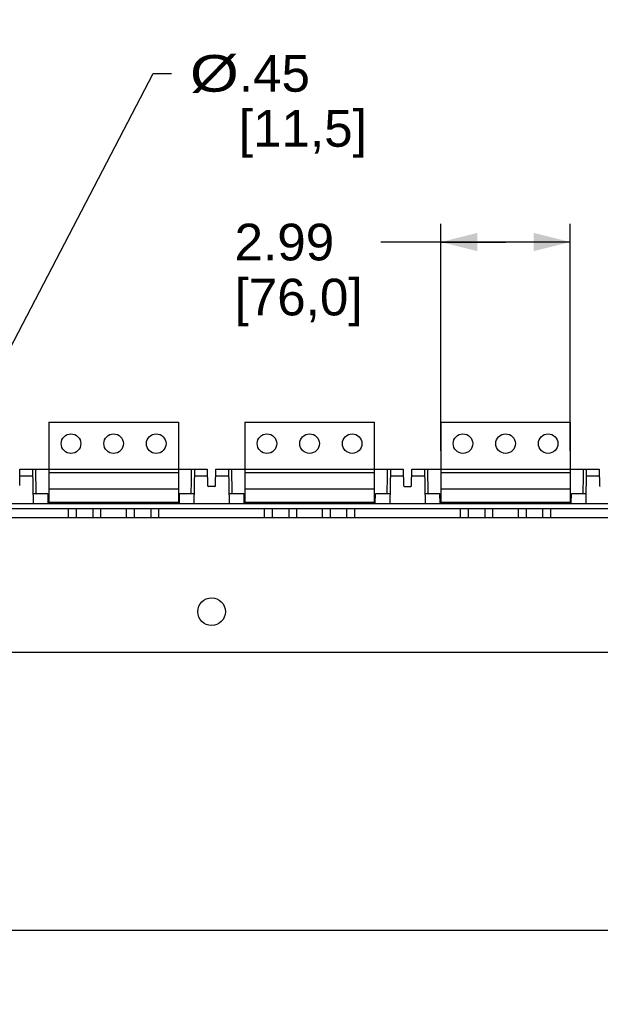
# Model space of a CAD drawing. Extents: x 0 to 17, y 0 to 11.
# Tile 2 of 67: x 3.4 to 5.3, y 3.3 to 6.5. Entities that reach past the tile are written whole.
import ezdxf
from ezdxf.enums import TextEntityAlignment as Align

# ---------------------------------------------------------------- set-up
doc = ezdxf.new("R2010")
doc.units = 0
doc.header["$LTSCALE"] = 0.935
doc.layers.get('0').update_dxf_attribs({"linetype": 'CONTINUOUS'})
doc.styles.add('TEXTSTYLE_0', font='arial.ttf', dxfattribs={"width": 0.8})
doc.dimstyles.new('DIMSTYLE_1', dxfattribs={"dimtxt": 0.12, "dimasz": 0.12, "dimexe": 0.18, "dimexo": 0.0625, "dimgap": 0.09, "dimtad": 0, "dimtih": 1, "dimtoh": 1, "dimdec": 1, "dimlfac": 7.0588235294, "dimzin": 4, "dimtxsty": 'STANDARD', "dimcen": 0.09, "dimazin": 3, "dimtp": 0.1, "dimtm": 0.1, "dimtfac": 1, "dimtdec": 1, "dimtofl": 0, "dimtmove": 0, "dimatfit": 3, "dimtolj": 1, "dimtzin": 4})
doc.dimstyles.new('DIMSTYLE_2', dxfattribs={"dimtxt": 0.12, "dimasz": 0.12, "dimexe": 0.18, "dimexo": 0.0625, "dimgap": 0.09, "dimtad": 0, "dimtih": 1, "dimtoh": 1, "dimdec": 1, "dimlfac": 7.0588235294, "dimzin": 4, "dimtxsty": 'STANDARD', "dimcen": 0.09, "dimazin": 3, "dimtp": 0.1, "dimtm": 0.1, "dimtfac": 1, "dimtdec": 1, "dimtofl": 0, "dimtmove": 0, "dimatfit": 3, "dimtolj": 1, "dimtzin": 4})

# ---------------------------------------------------------------- blocks, each defined once
blk = doc.blocks.new('*D3')
at = {"color": 2, "linetype": 'CONTINUOUS'}
for p, q in [((3.1876610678, 5.1543776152), (3.8047082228, 6.337035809)), ((3.8047082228, 6.337035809), (3.8647082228, 6.337035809))]:
    blk.add_line(p, q, dxfattribs=at)
blk.add_solid([(3.2165720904, 5.2746446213), (3.1876610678, 5.1543776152), (3.2697670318, 5.2468903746)], dxfattribs=at)
at = {"color": 2, "linetype": 'CONTINUOUS', "style": 'TEXTSTYLE_0'}
for s, width, p, p2 in [('%%c', 1.3333333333, (3.9247082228, 6.277035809), (4.0847082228, 6.277035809)), ('.45', 0.6468401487, (4.0847082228, 6.277035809), (4.3175706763, 6.277035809)), ('[', 0.3866171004, (4.0847082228, 6.097035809), (4.1311022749, 6.097035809)), ('11,5', 0.6793680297, (4.1311022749, 6.097035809), (4.4571989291, 6.097035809)), (']', 0.3866171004, (4.4571989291, 6.097035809), (4.5035929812, 6.097035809))]:
    blk.add_text(s, height=0.12, dxfattribs=dict(at, width=width)).set_placement(p, p2, align=Align.FIT)
blk = doc.blocks.new('*D5')
at = {"color": 2, "linetype": 'CONTINUOUS'}
for p, q in [((4.7456610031, 5.102325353), (4.7456411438, 5.8453599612)), ((5.1695455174, 5.1023366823), (5.1695256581, 5.8453712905)), ((4.9575850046, 5.7853656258), (4.5495557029, 5.7853656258)), ((4.7456427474, 5.7853599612), (4.9575850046, 5.7853656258)), ((5.1695272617, 5.7853712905), (4.9575850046, 5.7853656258))]:
    blk.add_line(p, q, dxfattribs=at)
for points in [[(4.8656419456, 5.8153631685), (4.7456427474, 5.7853599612), (4.8656435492, 5.7553631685)], [(5.0495280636, 5.7553680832), (5.1695272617, 5.7853712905), (5.04952646, 5.8153680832)]]:
    blk.add_solid(points, dxfattribs=at)
at = {"color": 2, "linetype": 'CONTINUOUS', "style": 'TEXTSTYLE_0'}
for s, width, p, p2 in [('2.99', 0.6793680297, (4.0706709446, 5.7253531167), (4.3967675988, 5.7253531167)), ('[', 0.3866171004, (4.0706709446, 5.5453531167), (4.1170649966, 5.5453531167)), (']', 0.3866171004, (4.4431616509, 5.5453531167), (4.4895557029, 5.5453531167)), ('76,0', 0.6793680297, (4.1170649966, 5.5453531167), (4.4431616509, 5.5453531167))]:
    blk.add_text(s, height=0.12, dxfattribs=dict(at, width=width)).set_placement(p, p2, align=Align.FIT)

msp = doc.modelspace()

# ---------------------------------------------------------------- linework, layer by layer
at = {"color": 7, "linetype": 'CONTINUOUS'}
for p, q in [((3.4628507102, 5.1956703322), (3.8867352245, 5.1956816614)), ((3.4628507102, 5.1956703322), (3.4628577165, 4.9335312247)), ((3.8867352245, 5.1956816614), (3.8867422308, 4.9335425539)), ((4.1042549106, 5.1956874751), (4.5281394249, 5.1956988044)), ((4.1042549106, 5.1956874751), (4.1042619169, 4.9335483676)), ((4.5281394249, 5.1956988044), (4.5281464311, 4.9335596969)), ((4.7456585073, 5.1957046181), (5.1695430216, 5.1957159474)), ((4.7456585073, 5.1957046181), (4.7456655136, 4.9335655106)), ((5.1695430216, 5.1957159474), (5.1695500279, 4.9335768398)), ((3.3673940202, 4.9889632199), (3.3683198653, 5.0420096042)), ((3.3683180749, 5.0420096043), (3.4628548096, 5.0420096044)), ((3.4093167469, 5.0420096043), (3.4112639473, 4.9304610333)), ((3.4218544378, 4.9627894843), (3.4204716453, 5.0420096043)), ((3.4628548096, 5.0422910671), (3.8867393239, 5.0423023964)), ((3.4628551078, 5.0311362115), (3.886739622, 5.0311475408)), ((3.8867393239, 5.0420096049), (3.9812837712, 5.042009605)), ((3.9383399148, 4.930461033), (3.9402868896, 5.042009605)), ((3.9812837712, 5.042009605), (3.9822097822, 4.9889632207)), ((4.0087982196, 4.9889632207), (4.0097240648, 5.042009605)), ((4.0097240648, 5.042009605), (4.10425901, 5.0420096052)), ((4.0507209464, 5.0420096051), (4.0526681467, 4.9304610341)), ((4.0632586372, 4.9627894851), (4.0618758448, 5.0420096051)), ((4.10425901, 5.0423082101), (4.5281435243, 5.0423195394)), ((4.1042593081, 5.0311533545), (4.5281438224, 5.0311646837)), ((4.5281435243, 5.0420096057), (4.6226879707, 5.0420096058)), ((4.5797441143, 4.9304610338), (4.5816910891, 5.0420096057)), ((4.6226879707, 5.0420096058), (4.6236139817, 4.9889632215)), ((4.6502018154, 4.9889632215), (4.6511276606, 5.0420096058)), ((4.6511276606, 5.0420096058), (4.7456626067, 5.042009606)), ((4.6921245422, 5.0420096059), (4.6940717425, 4.9304610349)), ((4.704662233, 4.9627894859), (4.7032794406, 5.0420096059)), ((4.7456626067, 5.0423253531), (5.169547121, 5.0423366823)), ((4.7456629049, 5.0311704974), (5.1695474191, 5.0311818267)), ((5.169547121, 5.0420096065), (5.2640915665, 5.0420096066)), ((5.2211477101, 4.9304610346), (5.2230946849, 5.0420096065)), ((5.2640915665, 5.0420096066), (5.2650175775, 4.9889632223)), ((3.4097049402, 5.0197738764), (3.3679318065, 5.0197738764)), ((3.9816719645, 5.0197738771), (3.9398988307, 5.0197738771)), ((4.0511091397, 5.0197738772), (4.0093360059, 5.0197738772)), ((4.6230761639, 5.0197738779), (4.5813030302, 5.0197738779)), ((4.6925127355, 5.019773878), (4.6507396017, 5.019773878)), ((5.2644797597, 5.0197738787), (5.222706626, 5.0197738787)), ((3.4106992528, 4.9627894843), (3.4590971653, 4.9627894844)), ((3.4590971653, 4.9627894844), (3.459661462, 4.9304610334)), ((3.4628565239, 4.9781506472), (3.8867410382, 4.9781619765)), ((3.8899416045, 4.9304610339), (3.8905058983, 4.9627894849)), ((3.8905058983, 4.9627894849), (3.9389038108, 4.9627894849)), ((4.0060099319, 4.9862231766), (3.9849980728, 4.9862231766)), ((4.0521034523, 4.9627894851), (4.1005013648, 4.9627894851)), ((4.1005013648, 4.9627894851), (4.1010656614, 4.9304610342)), ((4.1042607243, 4.9781677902), (4.5281452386, 4.9781791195)), ((4.531345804, 4.9304610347), (4.5319100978, 4.9627894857)), ((4.5319100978, 4.9627894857), (4.5803080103, 4.9627894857)), ((4.6264022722, 4.9862231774), (4.6474135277, 4.9862231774)), ((4.6935070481, 4.9627894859), (4.7419049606, 4.9627894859)), ((4.7419049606, 4.9627894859), (4.7424692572, 4.930461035)), ((4.745664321, 4.9781849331), (5.1695488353, 4.9781962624)), ((5.1727493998, 4.9304610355), (5.1733136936, 4.9627894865)), ((5.1733136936, 4.9627894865), (5.2217116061, 4.9627894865)), ((1.2740081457, 4.9304610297), (6.7169993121, 4.9304610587)), ((3.8899930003, 4.9334055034), (3.4596102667, 4.9333940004)), ((3.4628577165, 4.9335312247), (3.8867422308, 4.9335425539)), ((4.5313980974, 4.9334569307), (4.1010135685, 4.9334454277)), ((4.1042619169, 4.9335483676), (4.5281464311, 4.9335596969)), ((5.1728025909, 4.933508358), (4.7424162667, 4.933496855)), ((4.7456655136, 4.9335655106), (5.1695500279, 4.9335768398)), ((1.1621708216, 4.9137166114), (6.8288368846, 4.9137166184)), ((3.5277002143, 4.8830407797), (3.5277002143, 4.9137166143)), ((3.5523788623, 4.9137166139), (3.5523788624, 4.8830407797)), ((3.6075925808, 4.8830407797), (3.6075925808, 4.9137166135)), ((3.6322713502, 4.9137166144), (3.6322713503, 4.8830407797)), ((3.7173327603, 4.8830407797), (3.7173327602, 4.9137166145)), ((3.7420114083, 4.9137166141), (3.7420114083, 4.8830407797)), ((3.7972251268, 4.8830407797), (3.7972251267, 4.9137166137)), ((3.8219038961, 4.9137166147), (3.8219038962, 4.8830407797)), ((4.1691044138, 4.8830407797), (4.1691044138, 4.9137166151)), ((4.1937830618, 4.9137166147), (4.1937830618, 4.8830407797)), ((4.2489967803, 4.8830407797), (4.2489967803, 4.9137166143)), ((4.2736755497, 4.9137166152), (4.2736755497, 4.8830407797)), ((4.3587369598, 4.8830407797), (4.3587369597, 4.9137166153)), ((4.3834156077, 4.9137166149), (4.3834156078, 4.8830407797)), ((4.4386293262, 4.8830407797), (4.4386293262, 4.9137166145)), ((4.4633080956, 4.9137166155), (4.4633080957, 4.8830407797)), ((4.8105080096, 4.8830407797), (4.8105080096, 4.9137166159)), ((4.8351866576, 4.9137166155), (4.8351866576, 4.8830407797)), ((4.8904003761, 4.8830407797), (4.8904003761, 4.9137166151)), ((4.9150791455, 4.913716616), (4.9150791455, 4.8830407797)), ((5.0001405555, 4.8830407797), (5.0001405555, 4.9137166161)), ((5.0248192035, 4.9137166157), (5.0248192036, 4.8830407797)), ((5.080032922, 4.8830407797), (5.080032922, 4.9137166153)), ((5.1047116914, 4.9137166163), (5.1047116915, 4.8830407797)), ((6.7340162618, 4.8830407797), (1.2569821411, 4.8830407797)), ((6.7340162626, 4.4424239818), (1.2569821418, 4.4424239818)), ((6.7340162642, 3.5333032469), (1.2569821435, 3.5333032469))]:
    msp.add_line(p, q, dxfattribs=at)
for centre, radius in [((3.5353591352, 5.1259544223), 0.03207021), ((3.6747948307, 5.1259581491), 0.03207021), ((3.8142305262, 5.1259618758), 0.03207021), ((4.1767633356, 5.1259715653), 0.03207021), ((4.3161990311, 5.125975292), 0.03207021), ((4.4556347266, 5.1259790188), 0.03207021), ((4.8181669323, 5.1259887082), 0.03207021), ((4.9576026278, 5.125992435), 0.03207021), ((5.0970383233, 5.1259961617), 0.03207021), ((3.9954992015, 4.5762822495), 0.045058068)]:
    msp.add_circle(centre, radius, dxfattribs=at)
for centre, start, end in [((3.9849953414, 4.9890118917), 181.0006767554, 270.0387351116), ((4.0060072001, 4.989011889), 270.0387388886, 359.0007065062), ((4.6263995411, 4.9890118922), 181.0002621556, 270.0150002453), ((4.6474107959, 4.9890118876), 270.015010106, 359.0003372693), ((5.2678031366, 4.9890118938), 181.0006435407, 270.0368357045)]:
    msp.add_arc(centre, 0.0027887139, start, end, dxfattribs=at)
at = {"color": 4, "linetype": 'CONTINUOUS'}
msp.add_open_spline([(0.2175, 10.8), (0.2175006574, 10.8000004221), (0.2175042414, 10.7999998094), (0.2175090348, 10.8000001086), (0.2175185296, 10.7999999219), (0.2175315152, 10.8000000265), (0.2175473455, 10.7999999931), (0.2175683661, 10.800000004), (0.2175946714, 10.7999999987), (0.2176367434, 10.8000000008), (0.217689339, 10.7999999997), (0.2177524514, 10.8000000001), (0.2178155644, 10.8), (0.2178997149, 10.8), (0.218004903, 10.8), (0.2181311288, 10.8), (0.2182994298, 10.8), (0.2185098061, 10.8), (0.2187622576, 10.8), (0.2190147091, 10.8), (0.2192671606, 10.8), (0.2196037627, 10.8), (0.2200245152, 10.8), (0.2205294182, 10.8), (0.2210343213, 10.8), (0.2217075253, 10.8), (0.2225490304, 10.8), (0.2235588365, 10.8), (0.2245686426, 10.8), (0.2255784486, 10.8), (0.2265882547, 10.8), (0.2279346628, 10.8), (0.229617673, 10.8), (0.2316372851, 10.8), (0.2336568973, 10.8), (0.2356765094, 10.8), (0.2376961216, 10.8), (0.2397157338, 10.8), (0.24240855, 10.8), (0.2457745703, 10.8), (0.2498137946, 10.8), (0.2538530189, 10.8), (0.2578922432, 10.8), (0.2619314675, 10.8), (0.2673171, 10.8), (0.2740491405, 10.8), (0.2821275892, 10.8), (0.2902060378, 10.8), (0.2982844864, 10.8), (0.3063629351, 10.8), (0.3144413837, 10.8), (0.3225198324, 10.8), (0.3332910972, 10.8), (0.3467551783, 10.8), (0.3629120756, 10.8), (0.3790689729, 10.8), (0.3952258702, 10.8), (0.4113827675, 10.8), (0.4275396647, 10.8), (0.4490821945, 10.8), (0.4760103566, 10.8), (0.5083241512, 10.8), (0.5406379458, 10.8), (0.5729517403, 10.8), (0.6052655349, 10.8), (0.6375793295, 10.8), (0.6698931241, 10.8), (0.7022069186, 10.8), (0.7452919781, 10.8), (0.7991483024, 10.8), (0.8637758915, 10.8), (0.9284034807, 10.8), (0.9930310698, 10.8), (1.057658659, 10.8), (1.1222862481, 10.8), (1.1869138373, 10.8), (1.2730839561, 10.8), (1.3807966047, 10.8), (1.510051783, 10.8), (1.6393069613, 10.8), (1.7685621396, 10.8), (1.8978173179, 10.8), (2.0270724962, 10.8), (2.1563276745, 10.8), (2.2855828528, 10.8), (2.4148380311, 10.8), (2.5871782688, 10.8), (2.802603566, 10.8), (3.0611139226, 10.8), (3.3196242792, 10.8), (3.5781346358, 10.8), (3.8366449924, 10.8), (4.095155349, 10.8), (4.3536657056, 10.8), (4.6121760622, 10.8), (4.9568565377, 10.8), (5.387707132, 10.8), (5.9047278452, 10.8), (6.4217485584, 10.8), (6.9387692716, 10.8), (7.4557899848, 10.8), (7.972810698, 10.8), (8.4898314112, 10.8), (9.0068521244, 10.8), (9.5238728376, 10.8), (10.0408935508, 10.8), (10.557914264, 10.8), (11.0749349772, 10.8), (11.5919556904, 10.8), (12.0228062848, 10.8), (12.3674867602, 10.8), (12.6259971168, 10.8), (12.8845074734, 10.8), (13.14301783, 10.8), (13.4015281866, 10.8), (13.6600385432, 10.8), (13.9185488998, 10.8), (14.1770592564, 10.8), (14.3924845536, 10.8), (14.5648247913, 10.8), (14.6940799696, 10.8), (14.8233351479, 10.8), (14.9525903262, 10.8), (15.0818455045, 10.8), (15.2111006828, 10.8), (15.3403558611, 10.8), (15.4696110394, 10.8), (15.5988662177, 10.8), (15.7065788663, 10.8), (15.7927489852, 10.8), (15.8573765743, 10.8), (15.9220041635, 10.8), (15.9866317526, 10.8), (16.0512593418, 10.8), (16.1158869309, 10.8), (16.1805145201, 10.8), (16.2343708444, 10.8), (16.2774559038, 10.8), (16.3097696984, 10.8), (16.342083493, 10.8), (16.3743972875, 10.8), (16.4067110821, 10.8), (16.4390248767, 10.8), (16.4713386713, 10.8), (16.5036524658, 10.8), (16.530580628, 10.8), (16.5521231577, 10.8), (16.568280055, 10.8), (16.5844369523, 10.8), (16.6005938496, 10.8), (16.6167507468, 10.8), (16.6329076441, 10.8), (16.6463717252, 10.8), (16.6571429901, 10.8), (16.6652214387, 10.8), (16.6732998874, 10.8), (16.681378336, 10.8), (16.6894567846, 10.8), (16.6975352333, 10.8), (16.7056136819, 10.8), (16.7123457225, 10.8), (16.7177313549, 10.8), (16.7217705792, 10.8), (16.7258098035, 10.8), (16.7298490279, 10.8), (16.7338882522, 10.8), (16.7372542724, 10.8), (16.7399470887, 10.8), (16.7419667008, 10.8), (16.743986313, 10.8), (16.7460059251, 10.8), (16.7480255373, 10.8), (16.7500451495, 10.8), (16.7517281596, 10.8), (16.7530745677, 10.8), (16.7540843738, 10.8), (16.7550941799, 10.8), (16.7561039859, 10.8), (16.757113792, 10.8), (16.7579552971, 10.8), (16.7586285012, 10.8), (16.7591334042, 10.8), (16.7596383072, 10.8), (16.7600590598, 10.8), (16.7603956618, 10.8), (16.7606481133, 10.8), (16.7609005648, 10.8), (16.7611530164, 10.8), (16.7613633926, 10.8), (16.7615316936, 10.8), (16.7616579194, 10.8), (16.7617631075, 10.8), (16.761847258, 10.8), (16.761910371, 10.8000000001), (16.7619734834, 10.7999999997), (16.7620260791, 10.8000000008), (16.762068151, 10.7999999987), (16.7620944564, 10.800000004), (16.762115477, 10.7999999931), (16.7621313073, 10.8000000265), (16.7621442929, 10.7999999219), (16.7621537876, 10.8000001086), (16.7621585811, 10.7999998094), (16.762163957, 10.8000007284), (16.7621625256, 10.7999972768), (16.7621629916, 10.7999941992), (16.7621627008, 10.799988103), (16.7621628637, 10.7999797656), (16.7621628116, 10.7999696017), (16.7621628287, 10.7999561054), (16.7621628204, 10.7999392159), (16.7621628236, 10.7999122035), (16.762162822, 10.7998784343), (16.7621628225, 10.7998379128), (16.7621628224, 10.7997973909), (16.7621628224, 10.7997433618), (16.7621628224, 10.7996758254), (16.7621628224, 10.7995947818), (16.7621628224, 10.7994867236), (16.7621628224, 10.7993516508), (16.7621628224, 10.7991895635), (16.7621628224, 10.7990274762), (16.7621628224, 10.7988653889), (16.7621628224, 10.7986492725), (16.7621628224, 10.798379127), (16.7621628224, 10.7980549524), (16.7621628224, 10.7977307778), (16.7621628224, 10.797298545), (16.7621628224, 10.796758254), (16.7621628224, 10.7961099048), (16.7621628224, 10.7954615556), (16.7621628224, 10.7948132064), (16.7621628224, 10.7941648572), (16.7621628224, 10.7933003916), (16.7621628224, 10.7922198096), (16.7621628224, 10.7909231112), (16.7621628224, 10.7896264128), (16.7621628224, 10.7883297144), (16.7621628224, 10.787033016), (16.7621628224, 10.7857363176), (16.7621628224, 10.7840073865), (16.7621628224, 10.7818462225), (16.7621628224, 10.7792528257), (16.7621628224, 10.7766594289), (16.7621628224, 10.7740660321), (16.7621628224, 10.7714726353), (16.7621628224, 10.7680147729), (16.7621628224, 10.7636924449), (16.7621628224, 10.7585056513), (16.7621628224, 10.7533188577), (16.7621628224, 10.7481320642), (16.7621628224, 10.7429452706), (16.7621628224, 10.737758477), (16.7621628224, 10.7325716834), (16.7621628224, 10.7256559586), (16.7621628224, 10.7170113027), (16.7621628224, 10.7066377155), (16.7621628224, 10.6962641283), (16.7621628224, 10.6858905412), (16.7621628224, 10.675516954), (16.7621628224, 10.6651433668), (16.7621628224, 10.6513119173), (16.7621628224, 10.6340226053), (16.7621628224, 10.613275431), (16.7621628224, 10.5925282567), (16.7621628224, 10.5717810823), (16.7621628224, 10.551033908), (16.7621628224, 10.5302867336), (16.7621628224, 10.5095395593), (16.7621628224, 10.488792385), (16.7621628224, 10.4611294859), (16.7621628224, 10.426550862), (16.7621628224, 10.3850565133), (16.7621628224, 10.3435621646), (16.7621628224, 10.302067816), (16.7621628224, 10.2605734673), (16.7621628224, 10.2190791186), (16.7621628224, 10.17758477), (16.7621628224, 10.1222589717), (16.7621628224, 10.0531017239), (16.7621628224, 9.9701130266), (16.7621628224, 9.8871243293), (16.7621628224, 9.8041356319), (16.7621628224, 9.7211469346), (16.7621628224, 9.6381582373), (16.7621628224, 9.5551695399), (16.7621628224, 9.4721808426), (16.7621628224, 9.3891921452), (16.7621628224, 9.2785405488), (16.7621628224, 9.1402260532), (16.7621628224, 8.9742486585), (16.7621628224, 8.8082712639), (16.7621628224, 8.6422938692), (16.7621628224, 8.4763164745), (16.7621628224, 8.3103390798), (16.7621628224, 8.1443616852), (16.7621628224, 7.9783842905), (16.7621628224, 7.7570810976), (16.7621628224, 7.4804521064), (16.7621628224, 7.1484973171), (16.7621628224, 6.8165425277), (16.7621628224, 6.4845877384), (16.7621628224, 6.152632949), (16.7621628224, 5.8206781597), (16.7621628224, 5.4887233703), (16.7621628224, 5.156768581), (16.7621628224, 4.8248137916), (16.7621628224, 4.4928590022), (16.7621628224, 4.1609042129), (16.7621628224, 3.8289494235), (16.7621628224, 3.4969946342), (16.7621628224, 3.220365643), (16.7621628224, 2.9990624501), (16.7621628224, 2.8330850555), (16.7621628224, 2.6671076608), (16.7621628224, 2.5011302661), (16.7621628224, 2.3351528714), (16.7621628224, 2.1691754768), (16.7621628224, 2.0031980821), (16.7621628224, 1.8372206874), (16.7621628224, 1.6989061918), (16.7621628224, 1.5882545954), (16.7621628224, 1.505265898), (16.7621628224, 1.4222772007), (16.7621628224, 1.3392885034), (16.7621628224, 1.256299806), (16.7621628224, 1.1733111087), (16.7621628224, 1.0903224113), (16.7621628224, 1.007333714), (16.7621628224, 0.9243450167), (16.7621628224, 0.8551877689), (16.7621628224, 0.7998619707), (16.7621628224, 0.758367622), (16.7621628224, 0.7168732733), (16.7621628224, 0.6753789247), (16.7621628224, 0.633884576), (16.7621628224, 0.5923902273), (16.7621628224, 0.5508958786), (16.7621628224, 0.5163172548), (16.7621628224, 0.4886543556), (16.7621628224, 0.4679071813), (16.7621628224, 0.447160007), (16.7621628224, 0.4264128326), (16.7621628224, 0.4056656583), (16.7621628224, 0.384918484), (16.7621628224, 0.3641713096), (16.7621628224, 0.3434241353), (16.7621628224, 0.3261348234), (16.7621628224, 0.3123033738), (16.7621628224, 0.3019297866), (16.7621628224, 0.2915561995), (16.7621628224, 0.2811826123), (16.7621628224, 0.2708090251), (16.7621628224, 0.260435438), (16.7621628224, 0.251790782), (16.7621628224, 0.2448750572), (16.7621628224, 0.2396882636), (16.7621628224, 0.23450147), (16.7621628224, 0.2293146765), (16.7621628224, 0.2241278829), (16.7621628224, 0.2189410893), (16.7621628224, 0.2137542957), (16.7621628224, 0.2094319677), (16.7621628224, 0.2059741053), (16.7621628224, 0.2033807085), (16.7621628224, 0.2007873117), (16.7621628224, 0.198193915), (16.7621628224, 0.1956005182), (16.7621628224, 0.1934393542), (16.7621628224, 0.191710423), (16.7621628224, 0.1904137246), (16.7621628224, 0.1891170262), (16.7621628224, 0.1878203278), (16.7621628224, 0.1865236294), (16.7621628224, 0.185226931), (16.7621628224, 0.184146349), (16.7621628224, 0.1832818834), (16.7621628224, 0.1826335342), (16.7621628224, 0.181985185), (16.7621628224, 0.1813368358), (16.7621628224, 0.1806884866), (16.7621628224, 0.1801481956), (16.7621628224, 0.1797159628), (16.7621628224, 0.1793917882), (16.7621628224, 0.1790676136), (16.7621628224, 0.1787974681), (16.7621628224, 0.1785813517), (16.7621628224, 0.1784192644), (16.7621628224, 0.1782571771), (16.7621628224, 0.1780950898), (16.7621628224, 0.1779600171), (16.7621628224, 0.1778519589), (16.7621628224, 0.1777709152), (16.7621628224, 0.1777033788), (16.7621628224, 0.1776493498), (16.7621628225, 0.1776088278), (16.762162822, 0.1775683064), (16.7621628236, 0.1775345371), (16.7621628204, 0.1775075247), (16.7621628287, 0.1774906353), (16.7621628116, 0.1774771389), (16.7621628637, 0.177466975), (16.7621627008, 0.1774586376), (16.7621629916, 0.1774525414), (16.7621625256, 0.1774494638), (16.762163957, 0.1774460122), (16.7621585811, 0.1774469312), (16.7621537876, 0.177446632), (16.7621442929, 0.1774468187), (16.7621313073, 0.1774467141), (16.762115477, 0.1774467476), (16.7620944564, 0.1774467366), (16.762068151, 0.1774467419), (16.7620260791, 0.1774467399), (16.7619734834, 0.1774467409), (16.761910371, 0.1774467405), (16.761847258, 0.1774467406), (16.7617631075, 0.1774467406), (16.7616579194, 0.1774467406), (16.7615316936, 0.1774467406), (16.7613633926, 0.1774467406), (16.7611530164, 0.1774467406), (16.7609005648, 0.1774467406), (16.7606481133, 0.1774467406), (16.7603956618, 0.1774467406), (16.7600590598, 0.1774467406), (16.7596383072, 0.1774467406), (16.7591334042, 0.1774467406), (16.7586285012, 0.1774467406), (16.7579552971, 0.1774467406), (16.757113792, 0.1774467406), (16.7561039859, 0.1774467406), (16.7550941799, 0.1774467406), (16.7540843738, 0.1774467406), (16.7530745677, 0.1774467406), (16.7517281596, 0.1774467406), (16.7500451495, 0.1774467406), (16.7480255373, 0.1774467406), (16.7460059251, 0.1774467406), (16.743986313, 0.1774467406), (16.7419667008, 0.1774467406), (16.7399470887, 0.1774467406), (16.7372542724, 0.1774467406), (16.7338882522, 0.1774467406), (16.7298490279, 0.1774467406), (16.7258098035, 0.1774467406), (16.7217705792, 0.1774467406), (16.7177313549, 0.1774467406), (16.7123457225, 0.1774467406), (16.7056136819, 0.1774467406), (16.6975352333, 0.1774467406), (16.6894567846, 0.1774467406), (16.681378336, 0.1774467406), (16.6732998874, 0.1774467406), (16.6652214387, 0.1774467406), (16.6571429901, 0.1774467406), (16.6463717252, 0.1774467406), (16.6329076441, 0.1774467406), (16.6167507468, 0.1774467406), (16.6005938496, 0.1774467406), (16.5844369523, 0.1774467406), (16.568280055, 0.1774467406), (16.5521231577, 0.1774467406), (16.530580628, 0.1774467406), (16.5036524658, 0.1774467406), (16.4713386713, 0.1774467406), (16.4390248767, 0.1774467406), (16.4067110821, 0.1774467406), (16.3743972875, 0.1774467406), (16.342083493, 0.1774467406), (16.3097696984, 0.1774467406), (16.2774559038, 0.1774467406), (16.2343708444, 0.1774467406), (16.1805145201, 0.1774467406), (16.1158869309, 0.1774467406), (16.0512593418, 0.1774467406), (15.9866317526, 0.1774467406), (15.9220041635, 0.1774467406), (15.8573765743, 0.1774467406), (15.7927489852, 0.1774467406), (15.7065788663, 0.1774467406), (15.5988662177, 0.1774467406), (15.4696110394, 0.1774467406), (15.3403558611, 0.1774467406), (15.2111006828, 0.1774467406), (15.0818455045, 0.1774467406), (14.9525903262, 0.1774467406), (14.8233351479, 0.1774467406), (14.6940799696, 0.1774467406), (14.5648247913, 0.1774467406), (14.3924845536, 0.1774467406), (14.1770592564, 0.1774467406), (13.9185488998, 0.1774467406), (13.6600385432, 0.1774467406), (13.4015281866, 0.1774467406), (13.14301783, 0.1774467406), (12.8845074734, 0.1774467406), (12.6259971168, 0.1774467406), (12.3674867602, 0.1774467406), (12.0228062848, 0.1774467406), (11.5919556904, 0.1774467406), (11.0749349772, 0.1774467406), (10.557914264, 0.1774467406), (10.0408935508, 0.1774467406), (9.5238728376, 0.1774467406), (9.0068521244, 0.1774467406), (8.4898314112, 0.1774467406), (7.972810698, 0.1774467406), (7.4557899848, 0.1774467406), (6.9387692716, 0.1774467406), (6.4217485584, 0.1774467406), (5.9047278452, 0.1774467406), (5.387707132, 0.1774467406), (4.9568565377, 0.1774467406), (4.6121760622, 0.1774467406), (4.3536657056, 0.1774467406), (4.095155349, 0.1774467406), (3.8366449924, 0.1774467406), (3.5781346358, 0.1774467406), (3.3196242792, 0.1774467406), (3.0611139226, 0.1774467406), (2.802603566, 0.1774467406), (2.5871782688, 0.1774467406), (2.4148380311, 0.1774467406), (2.2855828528, 0.1774467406), (2.1563276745, 0.1774467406), (2.0270724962, 0.1774467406), (1.8978173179, 0.1774467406), (1.7685621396, 0.1774467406), (1.6393069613, 0.1774467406), (1.510051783, 0.1774467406), (1.3807966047, 0.1774467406), (1.2730839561, 0.1774467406), (1.1869138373, 0.1774467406), (1.1222862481, 0.1774467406), (1.057658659, 0.1774467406), (0.9930310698, 0.1774467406), (0.9284034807, 0.1774467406), (0.8637758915, 0.1774467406), (0.7991483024, 0.1774467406), (0.7452919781, 0.1774467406), (0.7022069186, 0.1774467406), (0.6698931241, 0.1774467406), (0.6375793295, 0.1774467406), (0.6052655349, 0.1774467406), (0.5729517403, 0.1774467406), (0.5406379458, 0.1774467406), (0.5083241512, 0.1774467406), (0.4760103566, 0.1774467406), (0.4490821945, 0.1774467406), (0.4275396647, 0.1774467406), (0.4113827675, 0.1774467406), (0.3952258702, 0.1774467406), (0.3790689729, 0.1774467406), (0.3629120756, 0.1774467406), (0.3467551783, 0.1774467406), (0.3332910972, 0.1774467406), (0.3225198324, 0.1774467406), (0.3144413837, 0.1774467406), (0.3063629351, 0.1774467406), (0.2982844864, 0.1774467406), (0.2902060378, 0.1774467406), (0.2821275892, 0.1774467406), (0.2740491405, 0.1774467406), (0.2673171, 0.1774467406), (0.2619314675, 0.1774467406), (0.2578922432, 0.1774467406), (0.2538530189, 0.1774467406), (0.2498137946, 0.1774467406), (0.2457745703, 0.1774467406), (0.24240855, 0.1774467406), (0.2397157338, 0.1774467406), (0.2376961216, 0.1774467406), (0.2356765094, 0.1774467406), (0.2336568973, 0.1774467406), (0.2316372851, 0.1774467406), (0.229617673, 0.1774467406), (0.2279346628, 0.1774467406), (0.2265882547, 0.1774467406), (0.2255784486, 0.1774467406), (0.2245686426, 0.1774467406), (0.2235588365, 0.1774467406), (0.2225490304, 0.1774467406), (0.2217075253, 0.1774467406), (0.2210343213, 0.1774467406), (0.2205294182, 0.1774467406), (0.2200245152, 0.1774467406), (0.2196037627, 0.1774467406), (0.2192671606, 0.1774467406), (0.2190147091, 0.1774467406), (0.2187622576, 0.1774467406), (0.2185098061, 0.1774467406), (0.2182994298, 0.1774467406), (0.2181311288, 0.1774467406), (0.218004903, 0.1774467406), (0.2178997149, 0.1774467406), (0.2178155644, 0.1774467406), (0.2177524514, 0.1774467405), (0.217689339, 0.1774467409), (0.2176367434, 0.1774467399), (0.2175946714, 0.1774467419), (0.2175683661, 0.1774467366), (0.2175473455, 0.1774467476), (0.2175315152, 0.1774467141), (0.2175185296, 0.1774468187), (0.2175090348, 0.177446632), (0.2175042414, 0.1774469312), (0.2174988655, 0.1774460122), (0.2175002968, 0.1774494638), (0.2174998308, 0.1774525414), (0.2175001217, 0.1774586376), (0.2174999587, 0.177466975), (0.2175000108, 0.1774771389), (0.2174999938, 0.1774906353), (0.2175000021, 0.1775075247), (0.2174999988, 0.1775345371), (0.2175000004, 0.1775683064), (0.2174999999, 0.1776088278), (0.2175, 0.1776493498), (0.2175, 0.1777033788), (0.2175, 0.1777709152), (0.2175, 0.1778519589), (0.2175, 0.1779600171), (0.2175, 0.1780950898), (0.2175, 0.1782571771), (0.2175, 0.1784192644), (0.2175, 0.1785813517), (0.2175, 0.1787974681), (0.2175, 0.1790676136), (0.2175, 0.1793917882), (0.2175, 0.1797159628), (0.2175, 0.1801481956), (0.2175, 0.1806884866), (0.2175, 0.1813368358), (0.2175, 0.181985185), (0.2175, 0.1826335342), (0.2175, 0.1832818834), (0.2175, 0.184146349), (0.2175, 0.185226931), (0.2175, 0.1865236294), (0.2175, 0.1878203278), (0.2175, 0.1891170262), (0.2175, 0.1904137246), (0.2175, 0.191710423), (0.2175, 0.1934393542), (0.2175, 0.1956005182), (0.2175, 0.198193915), (0.2175, 0.2007873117), (0.2175, 0.2033807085), (0.2175, 0.2059741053), (0.2175, 0.2094319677), (0.2175, 0.2137542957), (0.2175, 0.2189410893), (0.2175, 0.2241278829), (0.2175, 0.2293146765), (0.2175, 0.23450147), (0.2175, 0.2396882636), (0.2175, 0.2448750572), (0.2175, 0.251790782), (0.2175, 0.260435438), (0.2175, 0.2708090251), (0.2175, 0.2811826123), (0.2175, 0.2915561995), (0.2175, 0.3019297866), (0.2175, 0.3123033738), (0.2175, 0.3261348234), (0.2175, 0.3434241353), (0.2175, 0.3641713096), (0.2175, 0.384918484), (0.2175, 0.4056656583), (0.2175, 0.4264128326), (0.2175, 0.447160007), (0.2175, 0.4679071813), (0.2175, 0.4886543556), (0.2175, 0.5163172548), (0.2175, 0.5508958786), (0.2175, 0.5923902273), (0.2175, 0.633884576), (0.2175, 0.6753789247), (0.2175, 0.7168732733), (0.2175, 0.758367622), (0.2175, 0.7998619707), (0.2175, 0.8551877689), (0.2175, 0.9243450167), (0.2175, 1.007333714), (0.2175, 1.0903224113), (0.2175, 1.1733111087), (0.2175, 1.256299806), (0.2175, 1.3392885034), (0.2175, 1.4222772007), (0.2175, 1.505265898), (0.2175, 1.5882545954), (0.2175, 1.6989061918), (0.2175, 1.8372206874), (0.2175, 2.0031980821), (0.2175, 2.1691754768), (0.2175, 2.3351528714), (0.2175, 2.5011302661), (0.2175, 2.6671076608), (0.2175, 2.8330850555), (0.2175, 2.9990624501), (0.2175, 3.220365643), (0.2175, 3.4969946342), (0.2175, 3.8289494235), (0.2175, 4.1609042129), (0.2175, 4.4928590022), (0.2175, 4.8248137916), (0.2175, 5.156768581), (0.2175, 5.4887233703), (0.2175, 5.8206781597), (0.2175, 6.152632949), (0.2175, 6.4845877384), (0.2175, 6.8165425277), (0.2175, 7.1484973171), (0.2175, 7.4804521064), (0.2175, 7.7570810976), (0.2175, 7.9783842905), (0.2175, 8.1443616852), (0.2175, 8.3103390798), (0.2175, 8.4763164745), (0.2175, 8.6422938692), (0.2175, 8.8082712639), (0.2175, 8.9742486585), (0.2175, 9.1402260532), (0.2175, 9.2785405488), (0.2175, 9.3891921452), (0.2175, 9.4721808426), (0.2175, 9.5551695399), (0.2175, 9.6381582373), (0.2175, 9.7211469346), (0.2175, 9.8041356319), (0.2175, 9.8871243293), (0.2175, 9.9701130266), (0.2175, 10.0531017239), (0.2175, 10.1222589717), (0.2175, 10.17758477), (0.2175, 10.2190791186), (0.2175, 10.2605734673), (0.2175, 10.302067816), (0.2175, 10.3435621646), (0.2175, 10.3850565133), (0.2175, 10.426550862), (0.2175, 10.4611294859), (0.2175, 10.488792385), (0.2175, 10.5095395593), (0.2175, 10.5302867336), (0.2175, 10.551033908), (0.2175, 10.5717810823), (0.2175, 10.5925282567), (0.2175, 10.613275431), (0.2175, 10.6340226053), (0.2175, 10.6513119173), (0.2175, 10.6651433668), (0.2175, 10.675516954), (0.2175, 10.6858905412), (0.2175, 10.6962641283), (0.2175, 10.7066377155), (0.2175, 10.7170113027), (0.2175, 10.7256559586), (0.2175, 10.7325716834), (0.2175, 10.737758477), (0.2175, 10.7429452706), (0.2175, 10.7481320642), (0.2175, 10.7533188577), (0.2175, 10.7585056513), (0.2175, 10.7636924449), (0.2175, 10.7680147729), (0.2175, 10.7714726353), (0.2175, 10.7740660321), (0.2175, 10.7766594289), (0.2175, 10.7792528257), (0.2175, 10.7818462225), (0.2175, 10.7840073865), (0.2175, 10.7857363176), (0.2175, 10.787033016), (0.2175, 10.7883297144), (0.2175, 10.7896264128), (0.2175, 10.7909231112), (0.2175, 10.7922198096), (0.2175, 10.7933003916), (0.2175, 10.7941648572), (0.2175, 10.7948132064), (0.2175, 10.7954615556), (0.2175, 10.7961099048), (0.2175, 10.796758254), (0.2175, 10.797298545), (0.2175, 10.7977307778), (0.2175, 10.7980549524), (0.2175, 10.798379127), (0.2175, 10.7986492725), (0.2175, 10.7988653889), (0.2175, 10.7990274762), (0.2175, 10.7991895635), (0.2175, 10.7993516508), (0.2175, 10.7994867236), (0.2175, 10.7995947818), (0.2175, 10.7996758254), (0.2175, 10.7997433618), (0.2175, 10.7997973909), (0.2174999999, 10.7998379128), (0.2175000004, 10.7998784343), (0.2174999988, 10.7999122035), (0.2175000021, 10.7999392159), (0.2174999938, 10.7999561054), (0.2175000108, 10.7999696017), (0.2174999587, 10.7999797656), (0.2175001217, 10.799988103), (0.2174998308, 10.7999941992), (0.2175002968, 10.7999972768), (0.2174993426, 10.7999995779), (0.2175, 10.8)], degree=3, knots=[0, 0, 0, 0, 5.96e-08, 1.192e-07, 2.384e-07, 4.768e-07, 7.153e-07, 9.537e-07, 1.4305e-06, 1.9073e-06, 2.861e-06, 3.8147e-06, 4.7684e-06, 5.722e-06, 7.6294e-06, 9.5367e-06, 1.14441e-05, 1.52588e-05, 1.90735e-05, 2.28882e-05, 2.67029e-05, 3.05176e-05, 3.8147e-05, 4.57764e-05, 5.34058e-05, 6.10352e-05, 7.62939e-05, 9.15527e-05, 0.0001068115, 0.0001220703, 0.0001373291, 0.0001525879, 0.0001831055, 0.000213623, 0.0002441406, 0.0002746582, 0.0003051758, 0.0003356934, 0.0003662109, 0.0004272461, 0.0004882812, 0.0005493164, 0.0006103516, 0.0006713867, 0.0007324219, 0.0008544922, 0.0009765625, 0.0010986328, 0.0012207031, 0.0013427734, 0.0014648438, 0.0015869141, 0.0017089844, 0.001953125, 0.0021972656, 0.0024414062, 0.0026855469, 0.0029296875, 0.0031738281, 0.0034179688, 0.00390625, 0.0043945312, 0.0048828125, 0.0053710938, 0.005859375, 0.0063476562, 0.0068359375, 0.0073242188, 0.0078125, 0.0087890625, 0.009765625, 0.0107421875, 0.01171875, 0.0126953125, 0.013671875, 0.0146484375, 0.015625, 0.017578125, 0.01953125, 0.021484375, 0.0234375, 0.025390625, 0.02734375, 0.029296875, 0.03125, 0.033203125, 0.03515625, 0.0390625, 0.04296875, 0.046875, 0.05078125, 0.0546875, 0.05859375, 0.0625, 0.06640625, 0.0703125, 0.078125, 0.0859375, 0.09375, 0.1015625, 0.109375, 0.1171875, 0.125, 0.1328125, 0.140625, 0.1484375, 0.15625, 0.1640625, 0.171875, 0.1796875, 0.18359375, 0.1875, 0.19140625, 0.1953125, 0.19921875, 0.203125, 0.20703125, 0.2109375, 0.21484375, 0.216796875, 0.21875, 0.220703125, 0.22265625, 0.224609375, 0.2265625, 0.228515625, 0.23046875, 0.232421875, 0.234375, 0.2353515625, 0.236328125, 0.2373046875, 0.23828125, 0.2392578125, 0.240234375, 0.2412109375, 0.2421875, 0.2426757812, 0.2431640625, 0.2436523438, 0.244140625, 0.2446289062, 0.2451171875, 0.2456054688, 0.24609375, 0.2465820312, 0.2468261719, 0.2470703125, 0.2473144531, 0.2475585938, 0.2478027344, 0.248046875, 0.2482910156, 0.2484130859, 0.2485351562, 0.2486572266, 0.2487792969, 0.2489013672, 0.2490234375, 0.2491455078, 0.2492675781, 0.2493286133, 0.2493896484, 0.2494506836, 0.2495117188, 0.2495727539, 0.2496337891, 0.2496643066, 0.2496948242, 0.2497253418, 0.2497558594, 0.249786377, 0.2498168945, 0.2498474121, 0.2498626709, 0.2498779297, 0.2498931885, 0.2499084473, 0.2499237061, 0.2499389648, 0.2499465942, 0.2499542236, 0.249961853, 0.2499694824, 0.2499732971, 0.2499771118, 0.2499809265, 0.2499847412, 0.2499885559, 0.2499904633, 0.2499923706, 0.249994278, 0.2499952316, 0.2499961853, 0.249997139, 0.2499980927, 0.2499985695, 0.2499990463, 0.2499992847, 0.2499995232, 0.2499997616, 0.2499998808, 0.2499999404, 0.25, 0.2500000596, 0.2500001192, 0.2500002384, 0.2500004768, 0.2500007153, 0.2500009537, 0.2500014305, 0.2500019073, 0.250002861, 0.2500038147, 0.2500047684, 0.250005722, 0.2500076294, 0.2500095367, 0.2500114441, 0.2500152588, 0.2500190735, 0.2500228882, 0.2500267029, 0.2500305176, 0.250038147, 0.2500457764, 0.2500534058, 0.2500610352, 0.2500762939, 0.2500915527, 0.2501068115, 0.2501220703, 0.2501373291, 0.2501525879, 0.2501831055, 0.250213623, 0.2502441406, 0.2502746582, 0.2503051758, 0.2503356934, 0.2503662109, 0.2504272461, 0.2504882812, 0.2505493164, 0.2506103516, 0.2506713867, 0.2507324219, 0.2508544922, 0.2509765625, 0.2510986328, 0.2512207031, 0.2513427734, 0.2514648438, 0.2515869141, 0.2517089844, 0.251953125, 0.2521972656, 0.2524414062, 0.2526855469, 0.2529296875, 0.2531738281, 0.2534179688, 0.25390625, 0.2543945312, 0.2548828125, 0.2553710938, 0.255859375, 0.2563476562, 0.2568359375, 0.2573242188, 0.2578125, 0.2587890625, 0.259765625, 0.2607421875, 0.26171875, 0.2626953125, 0.263671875, 0.2646484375, 0.265625, 0.267578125, 0.26953125, 0.271484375, 0.2734375, 0.275390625, 0.27734375, 0.279296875, 0.28125, 0.283203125, 0.28515625, 0.2890625, 0.29296875, 0.296875, 0.30078125, 0.3046875, 0.30859375, 0.3125, 0.31640625, 0.3203125, 0.328125, 0.3359375, 0.34375, 0.3515625, 0.359375, 0.3671875, 0.375, 0.3828125, 0.390625, 0.3984375, 0.40625, 0.4140625, 0.421875, 0.4296875, 0.43359375, 0.4375, 0.44140625, 0.4453125, 0.44921875, 0.453125, 0.45703125, 0.4609375, 0.46484375, 0.466796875, 0.46875, 0.470703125, 0.47265625, 0.474609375, 0.4765625, 0.478515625, 0.48046875, 0.482421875, 0.484375, 0.4853515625, 0.486328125, 0.4873046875, 0.48828125, 0.4892578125, 0.490234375, 0.4912109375, 0.4921875, 0.4926757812, 0.4931640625, 0.4936523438, 0.494140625, 0.4946289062, 0.4951171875, 0.4956054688, 0.49609375, 0.4965820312, 0.4968261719, 0.4970703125, 0.4973144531, 0.4975585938, 0.4978027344, 0.498046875, 0.4982910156, 0.4984130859, 0.4985351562, 0.4986572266, 0.4987792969, 0.4989013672, 0.4990234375, 0.4991455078, 0.4992675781, 0.4993286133, 0.4993896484, 0.4994506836, 0.4995117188, 0.4995727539, 0.4996337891, 0.4996643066, 0.4996948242, 0.4997253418, 0.4997558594, 0.499786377, 0.4998168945, 0.4998474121, 0.4998626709, 0.4998779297, 0.4998931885, 0.4999084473, 0.4999237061, 0.4999389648, 0.4999465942, 0.4999542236, 0.499961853, 0.4999694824, 0.4999732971, 0.4999771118, 0.4999809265, 0.4999847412, 0.4999885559, 0.4999904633, 0.4999923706, 0.499994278, 0.4999952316, 0.4999961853, 0.499997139, 0.4999980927, 0.4999985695, 0.4999990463, 0.4999992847, 0.4999995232, 0.4999997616, 0.4999998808, 0.4999999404, 0.5, 0.5000000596, 0.5000001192, 0.5000002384, 0.5000004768, 0.5000007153, 0.5000009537, 0.5000014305, 0.5000019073, 0.500002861, 0.5000038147, 0.5000047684, 0.500005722, 0.5000076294, 0.5000095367, 0.5000114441, 0.5000152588, 0.5000190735, 0.5000228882, 0.5000267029, 0.5000305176, 0.500038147, 0.5000457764, 0.5000534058, 0.5000610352, 0.5000762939, 0.5000915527, 0.5001068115, 0.5001220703, 0.5001373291, 0.5001525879, 0.5001831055, 0.500213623, 0.5002441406, 0.5002746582, 0.5003051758, 0.5003356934, 0.5003662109, 0.5004272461, 0.5004882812, 0.5005493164, 0.5006103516, 0.5006713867, 0.5007324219, 0.5008544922, 0.5009765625, 0.5010986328, 0.5012207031, 0.5013427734, 0.5014648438, 0.5015869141, 0.5017089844, 0.501953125, 0.5021972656, 0.5024414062, 0.5026855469, 0.5029296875, 0.5031738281, 0.5034179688, 0.50390625, 0.5043945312, 0.5048828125, 0.5053710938, 0.505859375, 0.5063476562, 0.5068359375, 0.5073242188, 0.5078125, 0.5087890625, 0.509765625, 0.5107421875, 0.51171875, 0.5126953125, 0.513671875, 0.5146484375, 0.515625, 0.517578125, 0.51953125, 0.521484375, 0.5234375, 0.525390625, 0.52734375, 0.529296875, 0.53125, 0.533203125, 0.53515625, 0.5390625, 0.54296875, 0.546875, 0.55078125, 0.5546875, 0.55859375, 0.5625, 0.56640625, 0.5703125, 0.578125, 0.5859375, 0.59375, 0.6015625, 0.609375, 0.6171875, 0.625, 0.6328125, 0.640625, 0.6484375, 0.65625, 0.6640625, 0.671875, 0.6796875, 0.68359375, 0.6875, 0.69140625, 0.6953125, 0.69921875, 0.703125, 0.70703125, 0.7109375, 0.71484375, 0.716796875, 0.71875, 0.720703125, 0.72265625, 0.724609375, 0.7265625, 0.728515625, 0.73046875, 0.732421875, 0.734375, 0.7353515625, 0.736328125, 0.7373046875, 0.73828125, 0.7392578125, 0.740234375, 0.7412109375, 0.7421875, 0.7426757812, 0.7431640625, 0.7436523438, 0.744140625, 0.7446289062, 0.7451171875, 0.7456054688, 0.74609375, 0.7465820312, 0.7468261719, 0.7470703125, 0.7473144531, 0.7475585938, 0.7478027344, 0.748046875, 0.7482910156, 0.7484130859, 0.7485351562, 0.7486572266, 0.7487792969, 0.7489013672, 0.7490234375, 0.7491455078, 0.7492675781, 0.7493286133, 0.7493896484, 0.7494506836, 0.7495117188, 0.7495727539, 0.7496337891, 0.7496643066, 0.7496948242, 0.7497253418, 0.7497558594, 0.749786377, 0.7498168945, 0.7498474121, 0.7498626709, 0.7498779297, 0.7498931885, 0.7499084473, 0.7499237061, 0.7499389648, 0.7499465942, 0.7499542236, 0.749961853, 0.7499694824, 0.7499732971, 0.7499771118, 0.7499809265, 0.7499847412, 0.7499885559, 0.7499904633, 0.7499923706, 0.749994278, 0.7499952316, 0.7499961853, 0.749997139, 0.7499980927, 0.7499985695, 0.7499990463, 0.7499992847, 0.7499995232, 0.7499997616, 0.7499998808, 0.7499999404, 0.75, 0.7500000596, 0.7500001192, 0.7500002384, 0.7500004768, 0.7500007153, 0.7500009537, 0.7500014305, 0.7500019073, 0.750002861, 0.7500038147, 0.7500047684, 0.750005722, 0.7500076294, 0.7500095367, 0.7500114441, 0.7500152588, 0.7500190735, 0.7500228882, 0.7500267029, 0.7500305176, 0.750038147, 0.7500457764, 0.7500534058, 0.7500610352, 0.7500762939, 0.7500915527, 0.7501068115, 0.7501220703, 0.7501373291, 0.7501525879, 0.7501831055, 0.750213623, 0.7502441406, 0.7502746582, 0.7503051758, 0.7503356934, 0.7503662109, 0.7504272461, 0.7504882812, 0.7505493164, 0.7506103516, 0.7506713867, 0.7507324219, 0.7508544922, 0.7509765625, 0.7510986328, 0.7512207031, 0.7513427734, 0.7514648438, 0.7515869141, 0.7517089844, 0.751953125, 0.7521972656, 0.7524414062, 0.7526855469, 0.7529296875, 0.7531738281, 0.7534179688, 0.75390625, 0.7543945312, 0.7548828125, 0.7553710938, 0.755859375, 0.7563476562, 0.7568359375, 0.7573242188, 0.7578125, 0.7587890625, 0.759765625, 0.7607421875, 0.76171875, 0.7626953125, 0.763671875, 0.7646484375, 0.765625, 0.767578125, 0.76953125, 0.771484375, 0.7734375, 0.775390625, 0.77734375, 0.779296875, 0.78125, 0.783203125, 0.78515625, 0.7890625, 0.79296875, 0.796875, 0.80078125, 0.8046875, 0.80859375, 0.8125, 0.81640625, 0.8203125, 0.828125, 0.8359375, 0.84375, 0.8515625, 0.859375, 0.8671875, 0.875, 0.8828125, 0.890625, 0.8984375, 0.90625, 0.9140625, 0.921875, 0.9296875, 0.93359375, 0.9375, 0.94140625, 0.9453125, 0.94921875, 0.953125, 0.95703125, 0.9609375, 0.96484375, 0.966796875, 0.96875, 0.970703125, 0.97265625, 0.974609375, 0.9765625, 0.978515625, 0.98046875, 0.982421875, 0.984375, 0.9853515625, 0.986328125, 0.9873046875, 0.98828125, 0.9892578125, 0.990234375, 0.9912109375, 0.9921875, 0.9926757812, 0.9931640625, 0.9936523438, 0.994140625, 0.9946289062, 0.9951171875, 0.9956054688, 0.99609375, 0.9965820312, 0.9968261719, 0.9970703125, 0.9973144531, 0.9975585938, 0.9978027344, 0.998046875, 0.9982910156, 0.9984130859, 0.9985351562, 0.9986572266, 0.9987792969, 0.9989013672, 0.9990234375, 0.9991455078, 0.9992675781, 0.9993286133, 0.9993896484, 0.9994506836, 0.9995117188, 0.9995727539, 0.9996337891, 0.9996643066, 0.9996948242, 0.9997253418, 0.9997558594, 0.999786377, 0.9998168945, 0.9998474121, 0.9998626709, 0.9998779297, 0.9998931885, 0.9999084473, 0.9999237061, 0.9999389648, 0.9999465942, 0.9999542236, 0.999961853, 0.9999694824, 0.9999732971, 0.9999771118, 0.9999809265, 0.9999847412, 0.9999885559, 0.9999904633, 0.9999923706, 0.999994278, 0.9999952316, 0.9999961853, 0.999997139, 0.9999980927, 0.9999985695, 0.9999990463, 0.9999992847, 0.9999995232, 0.9999997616, 0.9999998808, 0.9999999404, 1, 1, 1, 1], dxfattribs=at)
at = {"color": 7, "linetype": 'CONTINUOUS'}
for points in [[(3.9291302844, 5.0420096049), (3.9289136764, 5.0296193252), (3.9284900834, 5.005599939), (3.9280378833, 4.9791930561), (3.9277815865, 4.9651767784), (3.9277380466, 4.9627895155)], [(4.5705344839, 5.0420096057), (4.5703178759, 5.029619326), (4.5698942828, 5.0055999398), (4.5694420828, 4.9791930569), (4.569185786, 4.9651767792), (4.569142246, 4.9627895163)], [(5.2119380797, 5.0420096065), (5.2117214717, 5.0296193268), (5.2112978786, 5.0055999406), (5.2108456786, 4.9791930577), (5.2105893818, 4.96517678), (5.2105458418, 4.9627895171)]]:
    msp.add_open_spline(points, degree=3, knots=[0, 0, 0, 0, 0.4692090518, 0.9095953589, 1, 1, 1, 1], dxfattribs=at)

# ---------------------------------------------------------------- dimensions: what is measured, and where the dimension line sits
at = {"color": 2, "linetype": 'CONTINUOUS'}
dim = msp.add_diameter_dim_2p(p1=(3.1876610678, 5.1543776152), p2=(3.1579915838, 5.0975118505), dimstyle='DIMSTYLE_2', dxfattribs=at)
dim.commit()
dim.dimension.update_dxf_attribs({"geometry": '*D3', "text_midpoint": (4.214150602, 6.247035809), "dimtype": 163})
dim = msp.add_linear_dim(base=(5.1695272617, 5.7853712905), p1=(4.7456610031, 5.102325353), p2=(5.1695455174, 5.1023366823), angle=0.001531, dimstyle='DIMSTYLE_1', dxfattribs=at)
dim.commit()
dim.dimension.update_dxf_attribs({"geometry": '*D5', "text_midpoint": (4.2801133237, 5.6953531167), "dimtype": 160})

doc.saveas('drawing.dxf')
